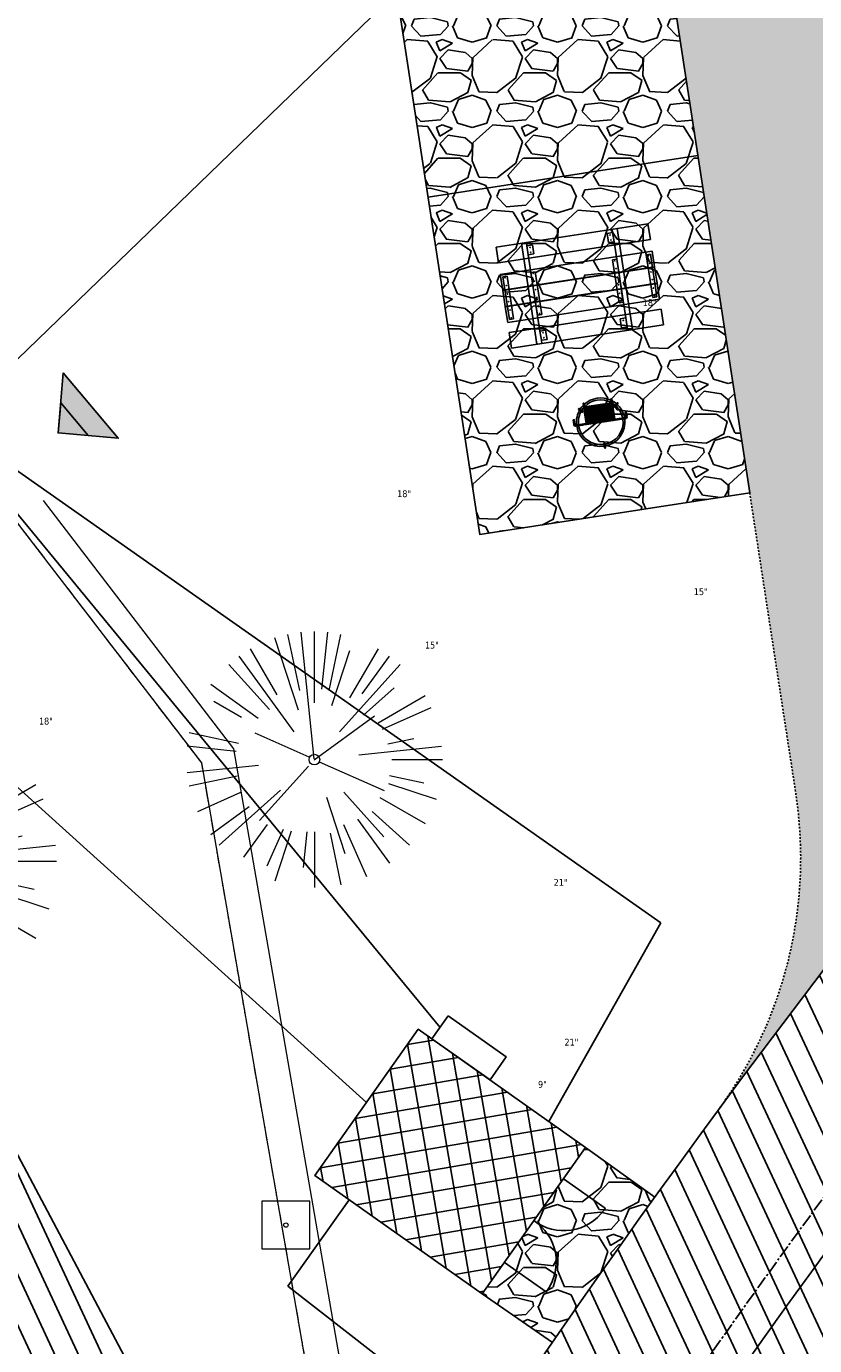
# Model space of a CAD drawing. Header units: feet. Extents: x 1133447 to 1140710, y 647622 to 649877.
# Tile 37 of 84: x 1134604 to 1134650, y 649078 to 649155. Entities that reach past the tile are written whole.
import ezdxf
from ezdxf.lldxf.tags import DXFTag

# ---------------------------------------------------------------- set-up
doc = ezdxf.new("R2010")
doc.units = ezdxf.units.FT
doc.header["$MEASUREMENT"] = 0
for name, pattern in [('CENTER2', [1.125, 0.75, -0.125, 0.125, -0.125]), ('PHANTOM2', [1.25, 0.625, -0.125, 0.125, -0.125, 0.125, -0.125]), ('RAD', [0.13, 0.08, -0.05])]:
    doc.linetypes.add(name, pattern=pattern)
for name, color, linetype, lineweight in [('-ANGLE-IRON', 8, 'Continuous', 25), ('V-SITE-VEGE', 8, 'Continuous', 18), ('V-SITE-VEGE-TEXT', 8, 'Continuous', 18), ('V-UTIL-IRRI', 8, 'Continuous', 15), ('V-UTIL-POWR-LINE-UNDR', 8, 'EXIST_PROP POWER UNDERGROUND LINE 1', 15), ('V-UTIL-WATR-LINE', 8, 'WATER', 15)]:
    doc.layers.add(name, color=color, linetype=linetype, lineweight=lineweight)
for name, color, linetype in [('-BOLTS-LAGS-SCREWS', 7, 'Continuous'), ('-CONCRETE', 9, 'Continuous'), ('-HARDWARE', 7, 'Continuous'), ('-TIMBER', 5, 'Continuous'), ('C-BLDG-DOOR', 5, 'Continuous'), ('C-BLDG-OTLN', 4, 'Continuous'), ('C-BLDG-PATT', 8, 'Continuous'), ('C-CAMPSITE-PADS', 6, 'Continuous'), ('C-PRKG-ASPH', 8, 'Continuous'), ('C-PRKG-GRVL', 8, 'Continuous'), ('C-ROAD-ASPHALT', 1, 'Continuous'), ('C-ROAD-CNTR', 1, 'CENTER2'), ('C-ROAD-GRVL', 1, 'RAD'), ('C-SWLK-CONC', 6, 'Continuous'), ('C-SWLK-GRVL-PATT', 8, 'Continuous'), ('C-UTIL-ELEC-MEP', 7, 'UGE (.5x)'), ('C-UTIL-WATER-MEP', 7, 'WATER (.5x)'), ('G-XREF', 7, 'Continuous'), ('V-TOPO-SPOT', 8, 'Continuous')]:
    doc.layers.add(name, color=color, linetype=linetype)
doc.styles.add('SEI-Dim & Leader', font='tahoma.ttf')
doc.styles.get("Standard").update_dxf_attribs({"font": 'arial.ttf'})
tags = doc.linetypes.add('EXIST_PROP POWER UNDERGROUND LINE 1', pattern='A,1.5,-0.2,["P-UG",Standard,S=0.08,R=0,X=-0.1,Y=-0.04],-0.3', length=2).pattern_tags.tags
tags[6] = DXFTag(74, 10)
tags = doc.linetypes.add('UGE (.5x)', pattern='A,0.75,-0.2,["UGE",Standard,S=0.08,R=0,X=-0.1,Y=-0.04],-0.2', length=1.15).pattern_tags.tags
tags[6] = DXFTag(74, 10)
tags = doc.linetypes.add('WATER', pattern='A,1.5,-0.2,["W",Standard,S=0.08,R=0,X=-0.1,Y=-0.04],-0.05', length=1.75).pattern_tags.tags
tags[6] = DXFTag(74, 10)
tags = doc.linetypes.add('WATER (.5x)', pattern='A,0.75,-0.2,["W",Standard,S=0.08,R=0,X=-0.1,Y=-0.04],-0.05', length=1).pattern_tags.tags
tags[6] = DXFTag(74, 10)
pattern_1 = [(228.012787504, (3.6, 5), (-40, -45), [0.67268, -66.595440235]), (184.969740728, (3.15, 4.5), (60, 5), [1.15434, -114.279623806]), (132.510447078, (2, 4.4), (50, -55), [0.81394, -80.58016298]), (267.273689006, (0.05, 3.15), (5, 100), [1.05119, -104.067790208]), (292.833654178, (0, 2.1), (-25, 60), [1.030775, -102.04686564]), (357.273689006, (0.4, 1.15), (-100, 5), [1.05119, -104.067790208]), (37.694240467, (1.45, 1.1), (-65, -50), [1.390145, -137.624242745]), (72.255328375, (2.55, 1.95), (35, 110), [1.31244, -129.931607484]), (121.429565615, (2.95, 3.2), (-40, 65), [1.05475, -104.420365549]), (175.23635831, (2.4, 4.1), (55, -5), [1.20416, -59.003812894]), (222.397437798, (1.2, 4.2), (-60, -55), [1.55724, -154.166875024]), (138.814074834, (5, 3.1), (-35, 30), [0.531505, -52.619224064]), (171.46923439, (4.6, 3.45), (65, -10), [1.011185, -100.10755708]), (225, (3.6, 3.6), (-6e-16, -5), [0.707105, -6.363962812]), (203.198590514, (3.25, 4.2), (25, 10), [0.38079, -37.69807553]), (291.80140949, (2.9, 4.05), (-5, 15), [0.538515, -26.387309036]), (30.96375653, (3.1, 3.55), (15, 10), [0.874645, -28.280114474]), (161.56505118, (3.85, 4), (10, -5), [0.632455, -15.1789333]), (16.389540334, (0, 4.05), (50, 15), [0.886, -87.714225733]), (70.346175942, (0.85, 4.3), (-20.00000000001, -55.00000000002), [0.743305, -73.587038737]), (293.198590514, (3.85, 5), (-10, 25), [0.761575, -37.31729053]), (343.610459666, (4.15, 4.3), (-50, 15), [0.886, -87.714225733]), (339.44395478, (0, 0.95), (-25, 10), [0.8544, -41.865618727]), (294.77514057, (0.8, 0.65), (-25, 55), [0.71589, -70.873215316]), (66.801409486, (3.9, 0), (10, 25), [0.761575, -37.31729053]), (17.354024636, (4.2, 0.7), (-65, -20), [0.838155, -82.977118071]), (69.44395478, (1.45, 0), (-10, -25), [0.4272, -42.292818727]), (101.30993247, (3.6, 0), (-5, 20), [0.25495, -25.240147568]), (165.96375653, (3.55, 0.25), (15, -5), [1.030775, -19.584753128]), (186.009005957, (2.55, 0.5), (50, 5), [0.95525, -94.569615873]), (303.69006753, (3.1, 3.1), (-5, 10), [0.72111, -17.306646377]), (353.157226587, (3.5, 2.5), (85, -10), [1.25897, -124.63781312]), (60.9453959, (4.75, 2.35), (-20, -35), [0.51478, -50.963370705]), (90, (5, 2.8), (-5, 5), [0.3, -4.7]), (120.256437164, (2.45, 0.65), (20, -35), [0.69462, -68.767599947]), (48.012787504, (2.1, 1.25), (40, 45), [1.34536, -65.922760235]), (0, (3, 2.25), (5, 5), [1.3, -3.7]), (325.30484647, (4.3, 2.25), (50, -35), [0.79057, -78.266371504]), (254.0546041, (4.95, 1.8), (-5, -20), [0.72801, -35.672539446]), (207.645975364, (4.75, 1.1), (-95, -50), [1.185325, -117.347370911]), (175.42607874, (3.7, 0.55), (-65, 5), [1.253995, -124.14536704])]

# ---------------------------------------------------------------- blocks, each defined once
blk = doc.blocks.new('Finished Floor Elevation')
h = blk.add_hatch(color=256)
h.dxf.hatch_style = 1
h.paths.add_polyline_path([(-0.05, -0.05), (-0.05, 0.05), (0, 0)])
blk.add_lwpolyline([(-0.05, -0.05), (-0.05, 0.05), (0, 0)], close=True)
blk = doc.blocks.new('V-UTIL-IRRI-Sprinkler Control Box')
at = {"color": 0, "linetype": 'ByBlock', "lineweight": -2}
for p, q in [((-0.0352, 0.0352), (-0.0352, -0.0352)), ((0.0352, 0.0352), (-0.0352, 0.0352)), ((0.0352, -0.0352), (0.0352, 0.0352)), ((-0.0352, -0.0352), (0.0352, -0.0352))]:
    blk.add_line(p, q, dxfattribs=at)
blk.add_circle((0, 0), 0.00322, dxfattribs=at)
blk = doc.blocks.new('*U962', base_point=(1134619.116, 649084.775))
at = {"xscale": 39.82222222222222, "yscale": 39.82222222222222, "zscale": 39.82222222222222}
blk.add_blockref('V-UTIL-IRRI-Sprinkler Control Box', (1134619.116, 649084.775), dxfattribs=at)
blk = doc.blocks.new('V-SITE-VEGE-Coniferious Tree 2')
at = {"color": 0, "linetype": 'ByBlock'}
for p, q in [((-0.0626, 0.1926), (-0.1545, 0.4755)), ((-0.0575, 0.2704), (-0.104, 0.4891)), ((-0.0003, 0.0026), (-0.0523, 0.4973)), ((0, 0.2219), (0, 0.5)), ((0.0289, 0.2753), (0.0522, 0.4973)), ((0.0572, 0.2693), (0.1039, 0.4891)), ((-0.146, 0.2528), (-0.25, 0.433)), ((0.1391, 0.2411), (0.25, 0.433)), ((-0.0791, 0.1089), (-0.2939, 0.4045)), ((0.0685, 0.211), (0.1382, 0.4256)), ((0.1869, 0.2573), (0.2939, 0.4045)), ((-0.1757, 0.1951), (-0.3346, 0.3716)), ((0.0978, 0.1086), (0.3345, 0.3716)), ((-0.2201, 0.1599), (-0.4046, 0.2939)), ((0.192, 0.1729), (0.3116, 0.2806)), ((-0.2844, 0.1642), (-0.3931, 0.227)), ((0.2488, 0.1436), (0.433, 0.25)), ((0.2659, 0.1184), (0.4568, 0.2034)), ((-0.0009, -0.0007), (0.235, 0.1707)), ((-0.2961, 0.0629), (-0.4891, 0.1039)), ((-0.0199, 0.0089), (-0.2319, 0.1032)), ((-0.306, 0.0322), (-0.4973, 0.0523)), ((0.1731, 0.0182), (0.4972, 0.0523)), ((0.2873, 0.0611), (0.3885, 0.0826)), ((0.3025, 0), (0.5, 0)), ((-0.2183, -0.0229), (-0.4973, -0.0523)), ((-0.023, -0.0255), (-0.2138, -0.2374)), ((0.0185, -0.0083), (0.272, -0.1211)), ((-0.3022, -0.0642), (-0.4891, -0.1039)), ((0.2936, -0.0624), (0.4274, -0.0908)), ((-0.2881, -0.1283), (-0.4568, -0.2034)), ((-0.132, -0.1189), (-0.3716, -0.3346)), ((0.1144, -0.1271), (0.2718, -0.3019)), ((0.2891, -0.094), (0.4755, -0.1545)), ((0.0478, -0.1473), (0.1192, -0.3671)), ((0.2555, -0.1475), (0.433, -0.25)), ((-0.2545, -0.1849), (-0.4046, -0.2939)), ((0.2254, -0.2029), (0.3716, -0.3346)), ((-0.1843, -0.2536), (-0.2767, -0.3808)), ((0.1131, -0.2541), (0.2033, -0.4568)), ((0.1689, -0.2325), (0.2939, -0.4045)), ((-0.1214, -0.2725), (-0.1856, -0.4168)), ((-0.091, -0.2799), (-0.1545, -0.4755)), ((-0.0297, -0.2818), (-0.0443, -0.4216)), ((0, -0.2818), (0, -0.5)), ((0.061, -0.2873), (0.1039, -0.4891))]:
    blk.add_line(p, q, dxfattribs=at)
blk.add_circle((0, 0), 0.0208)
blk = doc.blocks.new('*U1015', base_point=(1134619.116, 649084.775))
at = {"xscale": 39.82222222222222, "yscale": 39.82222222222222, "zscale": 39.82222222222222}
blk.add_blockref('V-UTIL-IRRI-Sprinkler Control Box', (1134619.116, 649084.775), dxfattribs=at)
blk = doc.blocks.new('C_XBASE-PACTOLA_02403811')
at = {"layer": 'V-UTIL-POWR-LINE-UNDR', "flags": 128}
blk.add_lwpolyline([(1134480.128, 648231.491), (1134494.996, 648496.169), (1134496.355, 648566.444), (1134464.634, 648641.533), (1134459.677, 648691.598), (1134473.793, 648747.277), (1134487.669, 648772.876), (1134492.622, 648802.572), (1134496.091, 648841.019), (1134500.796, 648860.321), (1134494.587, 648928.38), (1134495.611, 649027.118), (1134495.955, 649106.737), (1134599.221, 649131.498), (1134637.553, 649168.542), (1134656.34, 649214.885), (1134694.635, 649279.085), (1134746.478, 649319.733), (1134803.106, 649342.846), (1134848.625, 649349.478), (1134877.799, 649337.897), (1134908.973, 649315.133), (1134965.724, 649315.532), (1135021.655, 649297.834), (1135074.571, 649267.299), (1135109.815, 649210.949), (1135119.856, 649164.359), (1135144.601, 649102.15)], dxfattribs=at)
at = {"layer": 'V-UTIL-WATR-LINE', "flags": 128}
blk.add_lwpolyline([(1134858.558, 648010.49), (1134826.551, 648169.775), (1134826.363, 648170.821), (1134717.164, 648725.137), (1134629.625, 649043.227), (1134625.054, 649060.913), (1134616.072, 649112.684), (1134604.908, 649127.23)], dxfattribs=at)
at = {"layer": 'V-UTIL-WATR-LINE', "ltscale": 0.75, "flags": 128}
blk.add_lwpolyline([(1134856.597, 648010.096), (1134824.586, 648169.401), (1134824.397, 648170.451), (1134715.216, 648724.678), (1134627.693, 649042.711), (1134623.097, 649060.491), (1134614.186, 649111.857), (1134603.321, 649126.013)], dxfattribs=at)
at = {"layer": 'V-UTIL-WATR-LINE', "linetype": 'PHANTOM2', "ltscale": 0.75, "flags": 128}
blk.add_lwpolyline([(1134856.597, 648010.096), (1134824.586, 648169.401), (1134824.397, 648170.451), (1134715.216, 648724.678), (1134627.693, 649042.711), (1134623.097, 649060.491), (1134614.186, 649111.857), (1134603.321, 649126.013)], dxfattribs=at)
at = {"layer": 'V-SITE-VEGE'}
for p, xscale, yscale, zscale in [((1134620.788, 649112.048), 14.99981880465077, 14.99981880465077, 14.99981880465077), ((1134596.673, 649106.092), 17.99978256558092, 17.99978256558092, 17.99978256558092)]:
    blk.add_blockref('V-SITE-VEGE-Coniferious Tree 2', p, dxfattribs=dict(at, xscale=xscale, yscale=yscale, zscale=zscale))
at = {"layer": 'V-TOPO-SPOT', "rotation": 220}
for xscale, yscale, zscale in [(50.00000018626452, 50.00000018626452, 50.00000018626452), (25.00000009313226, 25.00000009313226, 25.00000009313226)]:
    blk.add_blockref('Finished Floor Elevation', (1134605.768, 649131.186), dxfattribs=dict(at, xscale=xscale, yscale=yscale, zscale=zscale))
at = {"layer": 'V-UTIL-IRRI'}
for name in ['*U962', '*U1015']:
    blk.add_blockref(name, (1134619.116, 649084.775), dxfattribs=at)
at = {"layer": 'V-UTIL-IRRI', "xscale": 39.82222222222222, "yscale": 39.82222222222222, "zscale": 39.82222222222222}
blk.add_blockref('V-UTIL-IRRI-Sprinkler Control Box', (1134619.116, 649084.775), dxfattribs=at)
at = {"layer": 'V-SITE-VEGE-TEXT', "char_height": 0.4, "attachment_point": 7, "style": 'SEI-Dim & Leader'}
for s, insert in [('18"', (1134640.027, 649138.617)), ('18"', (1134625.638, 649127.418)), ('15"', (1134643.021, 649121.68)), ('15"', (1134627.267, 649118.548)), ('18"', (1134604.648, 649114.092)), ('21"', (1134634.81, 649104.652)), ('21"', (1134635.441, 649095.291)), ('9"', (1134633.893, 649092.812))]:
    blk.add_mtext(s, dxfattribs=dict(at, insert=insert))
blk = doc.blocks.new('10FT_Precast Table')
at = {"layer": '-ANGLE-IRON'}
for p, q in [((-28.53, 27.12), (-28.53, 33.63)), ((-28.53, 33.63), (-24.53, 33.63)), ((-24.53, 33.63), (-24.53, 27.12)), ((28.47, 27.12), (28.47, 33.63)), ((28.47, 33.63), (32.47, 33.63)), ((32.47, 33.63), (32.47, 27.12)), ((-24.53, 27.12), (-28.53, 27.12)), ((32.47, 27.12), (28.47, 27.12)), ((-49.5, 15.84), (-52.5, 15.84)), ((-52.5, 15.84), (-52.5, -14.66)), ((-49.5, -14.66), (-49.5, 15.84)), ((-25.53, 15.84), (-28.53, 15.84)), ((-28.53, 15.84), (-28.53, -14.66)), ((-25.53, -14.66), (-25.53, 15.84)), ((32.47, 15.84), (29.47, 15.84)), ((29.47, 15.84), (29.47, -14.66)), ((32.47, -14.66), (32.47, 15.84)), ((52.5, 15.84), (49.5, 15.84)), ((49.5, 15.84), (49.5, -14.66)), ((52.5, -14.66), (52.5, 15.84)), ((-52.5, -14.66), (-49.5, -14.66)), ((-28.53, -14.66), (-25.53, -14.66)), ((29.47, -14.66), (32.47, -14.66)), ((49.5, -14.66), (52.5, -14.66)), ((-28.53, -33.63), (-28.53, -27.12)), ((-28.53, -27.12), (-24.53, -27.12)), ((-24.53, -27.12), (-24.53, -33.63)), ((28.47, -33.63), (28.47, -27.12)), ((28.47, -27.12), (32.47, -27.12)), ((32.47, -27.12), (32.47, -33.63)), ((-24.53, -33.63), (-28.53, -33.63)), ((32.47, -33.63), (28.47, -33.63))]:
    blk.add_line(p, q, dxfattribs=at)
at = {"layer": '-BOLTS-LAGS-SCREWS'}
for centre in [(-26.53, 32.13), (-26.53, 28.62), (30.47, 32.13), (30.47, 28.62), (-51, 14.84), (-51, 9.34), (-27.03, 14.84), (-27.03, 9.34), (30.97, 14.84), (30.97, 9.34), (51, 14.84), (51, 9.34), (-51, 3.34), (-27.03, 3.34), (30.97, 3.34), (51, 3.34), (-51, -2.16), (-51, -8.16), (-27.03, -2.16), (-27.03, -8.16), (30.97, -2.16), (30.97, -8.16), (51, -2.16), (51, -8.16), (-51, -13.66), (-27.03, -13.66), (30.97, -13.66), (51, -13.66), (-26.53, -28.62), (-26.53, -32.13), (30.47, -28.62), (30.47, -32.13)]:
    blk.add_circle(centre, 0.156, dxfattribs=at)
at = {"layer": '-CONCRETE'}
for p, q in [((-32.03, -36), (-32.03, 36)), ((-28.53, 36), (-28.53, 33.63)), ((32.47, 36), (32.47, 33.63)), ((35.97, -36), (35.97, 36)), ((-28.53, -27.12), (-28.53, 27.12)), ((32.47, -27.12), (32.47, 27.12)), ((-28.53, -36), (-28.53, -33.63)), ((32.47, -33.63), (32.47, -36))]:
    blk.add_line(p, q, dxfattribs=at)
at = {"layer": '-TIMBER'}
for p, q in [((-54, 24.75), (-54, 36)), ((-54, 36), (54, 36)), ((54, 24.75), (54, 36)), ((-54, 24.75), (54, 24.75)), ((-54, 6.47), (-54, 17.72)), ((-54, 17.72), (54, 17.72)), ((54, 17.72), (54, 6.47)), ((-54, 6.47), (54, 6.47)), ((-54, -5.03), (-54, 6.22)), ((-54, 6.22), (54, 6.22)), ((54, 6.22), (54, -5.03)), ((54, -5.03), (-54, -5.03)), ((-54, -16.53), (-54, -5.28)), ((54, -5.28), (-54, -5.28)), ((54, -5.28), (54, -16.53)), ((54, -16.53), (-54, -16.53)), ((-54, -36), (-54, -24.75)), ((-54, -24.75), (54, -24.75)), ((54, -36), (54, -24.75)), ((-54, -36), (54, -36))]:
    blk.add_line(p, q, dxfattribs=at)
blk = doc.blocks.new('*X439')
at = {"color": 0}
for p, q in [((146.06, 353.6), (146.14, 353.68)), ((146.06, 352.89), (146.81, 353.64)), ((146.06, 352.54), (146.81, 353.29)), ((146.06, 351.83), (146.81, 352.58)), ((146.06, 351.48), (146.81, 352.23)), ((146.06, 350.77), (146.81, 351.52)), ((146.32, 350.68), (146.81, 351.17))]:
    blk.add_line(p, q, dxfattribs=at)
blk = doc.blocks.new('Pilot Rocks FS-30_18_PA')
at = {"layer": '-HARDWARE'}
for p, q in [((-8.82, 0.04), (-17.87, 0.04)), ((-17.87, 0.04), (-12.78, 0.04)), ((-10.2, 0.04), (10.2, 0.04)), ((8.82, 0.04), (17.87, 0.04)), ((12.78, 0.04), (17.87, 0.04)), ((-18.93, -4.56), (-18.93, -1.36)), ((-18.93, -1.36), (-18.87, -1.36)), ((-18.87, -1.36), (-18.87, -0.96)), ((-18.87, -1.36), (-18.87, -0.96)), ((-18.2, -1.36), (-18.2, -0.96)), ((-18.2, -0.96), (-18.2, -1.36)), ((-18.2, -1.36), (-18.13, -1.36)), ((-18.13, -1.36), (-18.13, -4.56)), ((-8.82, -0.62), (-17.87, -0.62)), ((-13.34, -0.62), (-17.87, -0.62)), ((-10.2, -0.62), (10.2, -0.62)), ((-10.2, -0.62), (-10.2, -11.31)), ((-9.53, -0.62), (-9.53, -11.31)), ((-8.82, -0.62), (-8.82, -11.65)), ((-8.28, -0.62), (-8.28, -11.65)), ((-7.5, -0.62), (-7.5, -11.65)), ((-6.97, -0.62), (-6.97, -11.65)), ((-6.19, -0.62), (-6.19, -11.65)), ((-5.65, -0.62), (-5.65, -11.65)), ((-4.87, -0.62), (-4.87, -11.65)), ((-4.34, -0.62), (-4.34, -11.65)), ((-3.56, -0.62), (-3.56, -11.65)), ((-3.02, -0.62), (-3.02, -11.65)), ((-2.24, -0.62), (-2.24, -11.65)), ((-1.71, -0.62), (-1.71, -11.65)), ((-0.92, -0.62), (-0.92, -11.65)), ((-0.39, -0.62), (-0.39, -11.65)), ((0.39, -0.62), (0.39, -11.65)), ((0.92, -0.62), (0.92, -11.65)), ((1.71, -0.62), (1.71, -11.65)), ((2.24, -0.62), (2.24, -11.65)), ((3.02, -0.62), (3.02, -11.65)), ((3.56, -0.62), (3.56, -11.65)), ((4.34, -0.62), (4.34, -11.65)), ((4.87, -0.62), (4.87, -11.65)), ((5.65, -0.62), (5.65, -11.65)), ((6.19, -0.62), (6.19, -11.65)), ((6.97, -0.62), (6.97, -11.65)), ((7.5, -0.62), (7.5, -11.65)), ((8.28, -0.62), (8.28, -11.65)), ((8.82, -0.62), (8.82, -11.65)), ((17.87, -0.62), (8.82, -0.62)), ((9.53, -0.62), (9.53, -11.31)), ((10.2, -0.62), (10.2, -11.31)), ((18.13, -4.56), (18.13, -1.36)), ((18.13, -1.36), (18.2, -1.36)), ((18.93, -4.56), (18.13, -4.56)), ((18.2, -1.36), (18.2, -0.96)), ((18.2, -1.36), (18.2, -0.96)), ((18.87, -1.36), (18.87, -0.96)), ((18.87, -0.96), (18.87, -1.36)), ((18.87, -1.36), (18.93, -1.36)), ((18.93, -1.36), (18.93, -4.56)), ((-10.2, -11.31), (-10.2, -14.85)), ((-10.2, -13.68), (-10.2, -14.85)), ((-9.53, -11.31), (-9.53, -14.85)), ((-9.53, -11.65), (9.53, -11.65)), ((-9.53, -12.31), (9.53, -12.31)), ((-9.53, -14.85), (-9.53, -14.48)), ((9.53, -11.31), (9.53, -14.85)), ((9.53, -14.48), (9.53, -14.85)), ((10.2, -11.31), (10.2, -14.85)), ((10.2, -14.85), (10.2, -13.68))]:
    blk.add_line(p, q, dxfattribs=at)
at = {"layer": '-HARDWARE', "flags": 128}
for points in [[(0.04, 18.19, 1), (-0.62, 18.19), (-0.62, 14.99, 1), (0.05, 14.99), (0.04, 18.19)], [(-11.78, -8.93, -1), (-11.29, -9.39), (-13.48, -11.73, -1), (-13.96, -11.27), (-11.78, -8.93)], [(11.78, -8.93, 1), (11.29, -9.39), (13.48, -11.73, 1), (13.96, -11.27), (11.78, -8.93)]]:
    blk.add_lwpolyline(points, format="xyb", dxfattribs=at)
at = {"layer": '-HARDWARE'}
for points in [[(-18.93, -4.56), (-18.93, -1.36), (-18.13, -1.36), (-18.13, -4.56)], [(-7.5, -11.65), (-8.28, -11.65), (-8.28, -0.62), (-7.5, -0.62)], [(-6.19, -11.65), (-6.97, -11.65), (-6.97, -0.62), (-6.19, -0.62)], [(-4.87, -11.65), (-5.65, -11.65), (-5.65, -0.62), (-4.87, -0.62)], [(-3.56, -11.65), (-4.34, -11.65), (-4.34, -0.62), (-3.56, -0.62)], [(-2.24, -11.65), (-3.02, -11.65), (-3.02, -0.62), (-2.24, -0.62)], [(-0.92, -11.65), (-1.71, -11.65), (-1.71, -0.62), (-0.92, -0.62)], [(-0.39, -11.65), (0.39, -11.65), (0.39, -0.62), (-0.39, -0.62)], [(0.92, -11.65), (1.71, -11.65), (1.71, -0.62), (0.92, -0.62)], [(2.24, -11.65), (3.02, -11.65), (3.02, -0.62), (2.24, -0.62)], [(3.56, -11.65), (4.34, -11.65), (4.34, -0.62), (3.56, -0.62)], [(4.87, -11.65), (5.65, -11.65), (5.65, -0.62), (4.87, -0.62)], [(6.19, -11.65), (6.97, -11.65), (6.97, -0.62), (6.19, -0.62)], [(7.5, -11.65), (8.28, -11.65), (8.28, -0.62), (7.5, -0.62)], [(18.93, -4.56), (18.93, -1.36), (18.13, -1.36), (18.13, -4.56)]]:
    blk.add_lwpolyline(points, close=True, dxfattribs=at)
for centre, radius, start, end in [((0, 0), 17.07, 0.14844, 179.85156), ((0, 0), 15.73, 0.16102, 179.83898), ((-17.87, -0.96), 1, 90, 180), ((-17.87, -0.96), 1, 90, 180), ((17.87, -0.96), 1, 0, 90), ((17.87, -0.96), 1, 0, 90), ((-17.87, -0.96), 0.333, 90, 180), ((-17.87, -0.96), 0.333, 90, 180), ((0, 0), 17.07, 182.09014, 220.74905), ((0, 0), 15.73, 182.26736, 220.22476), ((0, 0), 15.73, 319.77524, 357.73264), ((0, 0), 17.07, 319.25095, 357.90986), ((17.87, -0.96), 0.333, 0, 90), ((17.87, -0.96), 0.333, 0, 90), ((0, 0), 17.07, 220.74905, 233.29778), ((0, 0), 15.73, 220.22476, 229.58607), ((-9.87, -11.65), 0.333, 0, 180), ((-9.87, -14.85), 0.333, 180, 0), ((-9.87, -14.85), 0.333, 180, 0), ((0, 0), 15.73, 232.70405, 307.29595), ((0, 0), 17.07, 236.0414, 303.9586), ((9.87, -11.65), 0.333, 0, 180), ((9.87, -14.85), 0.333, 180, 0), ((9.87, -14.85), 0.333, 180, 0), ((0, 0), 15.73, 310.41393, 319.77524), ((0, 0), 17.07, 306.70222, 319.25095)]:
    blk.add_arc(centre, radius, start, end, dxfattribs=at)
at = {"layer": '-HARDWARE', "rotation": 180}
for p, xscale, yscale, zscale in [((137.67, 372.58), 1.066666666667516, 1.066666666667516, 1.066666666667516), ((-137.67, 372.58), -1.066666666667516, 1.066666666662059, 1.066666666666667)]:
    blk.add_blockref('*X439', p, dxfattribs=dict(at, xscale=xscale, yscale=yscale, zscale=zscale))
blk = doc.blocks.new('C_PBASE-PACTOLA_02403811')
at = {"layer": 'C-BLDG-PATT'}
h = blk.add_hatch(dxfattribs=at)
h.set_pattern_fill('ANSI37', color=256, scale=10, angle=54.77959)
h.set_pattern_definition([(99.77958877, (1009303.9309, -652282.7122), (-1.2318355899, -0.2123230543), []), (189.77958877, (1009303.9309, -652282.7122), (0.2123230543, -1.2318355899), [])])
h.paths.add_polyline_path([(1134630.623, 649080.749), (1134636.678, 649089.327), (1134626.875, 649096.248), (1134620.819, 649087.67)])
at = {"layer": 'C-BLDG-DOOR'}
for points in [[(1134633.65, 649085.038, 0.422931), (1134637.759, 649085.657), (1134637.831, 649085.758), (1134635.38, 649087.489)], [(1134633.65, 649085.038, -0.422931), (1134634.443, 649080.959), (1134634.371, 649080.858), (1134631.92, 649082.588)]]:
    blk.add_lwpolyline(points, format="xyb", dxfattribs=at)
at = {"layer": 'C-BLDG-OTLN', "flags": 128}
blk.add_lwpolyline([(1134630.623, 649080.749), (1134636.678, 649089.327), (1134626.875, 649096.248), (1134620.819, 649087.67)], close=True, dxfattribs=at)
at = {"layer": 'C-CAMPSITE-PADS'}
blk.add_lwpolyline([(1134640.53, 649165.229), (1134646.296, 649127.669), (1134630.482, 649125.241), (1134624.715, 649162.801)], close=True, dxfattribs=at)
at = {"layer": 'C-ROAD-ASPHALT'}
blk.add_lwpolyline([(1134780.655, 649233.578), (1134706.83, 649162.598, 0.057659), (1134625.197, 649063.66, -0.572256), (1134616.583, 649064.034), (1134601.857, 649091.786)], format="xyb", dxfattribs=at)
blk.add_lwpolyline([(1134609.503, 649004.172, -0.084817), (1134717.919, 649151.064), (1134791.744, 649222.044, -0.041643), (1134816.519, 649242.182), (1134837.543, 649256.543, -0.265468), (1134923.566, 649263.466), (1134945.863, 649253.006, -0.036701), (1135008.743, 649217.665), (1135070.902, 649176.459, -0.302523), (1135097.533, 649113.093), (1135091.831, 649083.396, -0.049273), (1135086.691, 649066.053), (1135029.435, 648925.412, -0.009219), (1135022.287, 648908.739), (1134970.106, 648792.978, 0.09467), (1134957.786, 648834.735), (1134921.927, 648904.347, 0.300313), (1134722.086, 649016.56), (1134632.501, 649010.112, 0.090714)], format="xyb", close=True, dxfattribs=at)
at = {"layer": 'C-ROAD-CNTR', "flags": 128}
blk.add_lwpolyline([(1134682.816, 648422.246), (1134669.22, 648425.846, -0.177469), (1134620.15, 648460.153), (1134616.503, 648465.379, -0.104209), (1134576.197, 648560.263), (1134558.554, 648650.051, -0.01381), (1134553.98, 648677.284), (1134544.902, 648742.27, -0.094333), (1134550.434, 648854.335), (1134558.998, 648889.721, -0.142864), (1134712.374, 649156.831), (1134786.199, 649227.811, -0.041643), (1134812.006, 649248.788), (1134833.031, 649263.149, -0.265468), (1134926.964, 649270.708), (1134949.26, 649260.248, -0.036701), (1135013.163, 649224.333), (1135075.322, 649183.127, -0.302523), (1135105.389, 649111.585), (1135099.688, 649081.888, -0.049273), (1135094.1, 649063.037), (1135036.845, 648922.396, -0.009219), (1135029.58, 648905.452), (1134962.364, 648756.335, -0.019155), (1134945.301, 648722.051), (1134909.792, 648657.066, -0.111237), (1134866.239, 648607.574), (1134762.181, 648532.091, 0.322945), (1134716.396, 648393.222), (1134719.721, 648382.706, -0.171424), (1134715.288, 648249.555), (1134707.164, 648228.784, -0.022723), (1134688.714, 648187.277, 0.05045), (1134653.344, 648094.128)], format="xyb", dxfattribs=at)
at = {"layer": 'C-ROAD-GRVL', "flags": 128}
blk.add_lwpolyline([(1134644.41, 649091.449, 0.199471), (1134648.997, 649110.076), (1134646.296, 649127.669)], format="xyb", dxfattribs=at)
at = {"layer": 'C-SWLK-CONC', "flags": 128}
for points in [[(1134636.678, 649089.327), (1134640.736, 649086.406)], [(1134630.623, 649080.749), (1134634.734, 649077.904)]]:
    blk.add_lwpolyline(points, dxfattribs=at)
at = {"layer": 'C-UTIL-ELEC-MEP'}
blk.add_line((1134599.221, 649131.498), (1134628.151, 649096.357), dxfattribs=at)
blk.add_lwpolyline([(1134628.627, 649097.031), (1134627.675, 649095.683), (1134631.08, 649093.279), (1134632.032, 649094.627)], close=True, dxfattribs=at)
at = {"layer": 'C-UTIL-WATER-MEP'}
for p, q in [((1134641.089, 649102.475), (1134634.528, 649090.845)), ((1134622.818, 649086.259), (1134619.239, 649081.196)), ((1134619.239, 649081.196), (1134635.562, 649068.473))]:
    blk.add_line(p, q, dxfattribs=at)
at = {"layer": 'C-UTIL-WATER-MEP', "flags": 128}
blk.add_lwpolyline([(1134713.292, 648416.244), (1134669.732, 648427.78, -0.177469), (1134621.79, 648461.298), (1134618.143, 648466.524, -0.104209), (1134578.16, 648560.648), (1134560.517, 648650.437, -0.01381), (1134555.961, 648677.561), (1134546.883, 648742.547, -0.094333), (1134552.378, 648853.865), (1134560.941, 648889.251, -0.142864), (1134713.76, 649155.39), (1134787.585, 649226.369, -0.041643), (1134813.135, 649247.136), (1134834.159, 649261.497, -0.265468), (1134926.115, 649268.898), (1134948.411, 649258.438, -0.036701), (1135012.058, 649222.666), (1135074.217, 649181.46, -0.302523), (1135103.425, 649111.962), (1135097.723, 649082.265, -0.049273), (1135092.248, 649063.791), (1135034.992, 648923.15, -0.009219), (1135027.757, 648906.274), (1134960.541, 648757.157, -0.019155), (1134943.546, 648723.01), (1134908.037, 648658.025, -0.111237), (1134865.064, 648609.193), (1134761.007, 648533.71, 0.157468), (1134714.966, 648470.676, 0.157468)], format="xyb", dxfattribs=at)
for points in [[(1134641.089, 649102.475), (1134508.439, 649195.655)], [(1134623.847, 649091.959), (1134574.039, 649136.938)]]:
    blk.add_lwpolyline(points, dxfattribs=at)
at = {"layer": 'Defpoints', "flags": 128}
blk.add_lwpolyline([(1134643.261, 649147.437), (1134627.447, 649145.01)], dxfattribs=at)
at = {"layer": '-HARDWARE', "xscale": 0.08333333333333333, "yscale": 0.08333333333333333, "zscale": 0.08333333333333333, "rotation": 188.727747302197}
blk.add_blockref('Pilot Rocks FS-30_18_PA', (1134637.566, 649131.815), dxfattribs=at)
at = {"xscale": 0.08333333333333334, "yscale": 0.08333333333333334, "zscale": 0.08333333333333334, "rotation": 188.7277472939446}
blk.add_blockref('10FT_Precast Table', (1134636.34, 649139.799), dxfattribs=at)
blk = doc.blocks.new('C_PHTCH-PACTOLA_02403811')
at = {"layer": 'C-PRKG-ASPH'}
h = blk.add_hatch(dxfattribs=at)
h.set_pattern_fill('ANSI31', color=256, scale=10, angle=70)
edge = h.paths.add_edge_path(flags=16)
edge.add_arc((1135093.567, 648760.357), 542, 143.57036, 153.26644, ccw=False)
edge.add_arc((1135093.567, 648760.357), 542, 133.87428, 143.57036, ccw=False)
edge.add_line((1134717.919, 649151.064), (1134791.744, 649222.044))
edge.add_arc((1134924.815, 649083.638), 192, 124.33581, 133.87428, ccw=False)
edge.add_line((1134816.519, 649242.182), (1134837.543, 649256.543))
edge.add_arc((1134886.615, 649184.703), 87, 64.8666, 124.33581, ccw=False)
edge.add_line((1134923.566, 649263.466), (1134945.863, 649253.006))
edge.add_arc((1134736.897, 648807.587), 492, 56.45912, 64.8666, ccw=False)
edge.add_line((1135008.743, 649217.665), (1135070.902, 649176.459))
edge.add_arc((1135036.645, 649124.783), 62, -10.86803, 56.45912, ccw=False)
edge.add_line((1135097.533, 649113.093), (1135091.831, 649083.396))
edge.add_arc((1135001.481, 649100.742), 92, 337.84863, 349.13197, ccw=False)
edge.add_line((1135086.691, 649066.053), (1135029.435, 648925.412))
edge.add_arc((1134573.749, 649110.923), 492, 335.73595, 337.84863, ccw=False)
edge.add_line((1135022.287, 648908.739), (1134970.106, 648792.978))
edge.add_line((1134970.106, 648792.978), (1134955.071, 648759.623))
edge.add_arc((1134506.533, 648961.806), 492, 331.34656, 335.73595, ccw=False)
edge.add_line((1134938.281, 648725.887), (1134902.771, 648660.902))
edge.add_arc((1134778.161, 648728.993), 142, 305.95733, 331.34656, ccw=False)
edge.add_line((1134861.541, 648614.05), (1134757.484, 648538.566))
edge.add_arc((1134835.579, 648430.909), 133, 125.95733, 166.41717)
edge.add_arc((1134672.278, 648470.364), 35, 244.10856, 346.41717, ccw=False)
edge.add_arc((1134691.462, 648509.913), 78.956, 214.90552, 244.11685, ccw=False)
edge.add_line((1134626.71, 648464.732), (1134623.063, 648469.958))
edge.add_arc((1134821.506, 648608.465), 242, 191.11676, 214.9138, ccw=False)
edge.add_line((1134584.047, 648561.805), (1134566.404, 648651.593))
edge.add_arc((1135049.172, 648746.455), 492, 187.95193, 191.11676, ccw=False)
edge.add_line((1134561.903, 648678.391), (1134552.825, 648743.377))
edge.add_arc((1134842.018, 648783.773), 292, 166.39612, 187.95193, ccw=False)
edge.add_line((1134558.21, 648852.454), (1134566.773, 648887.84))
edge.add_arc((1135093.567, 648760.357), 542, 158.04784, 166.39612, ccw=False)
edge.add_arc((1135093.567, 648760.357), 542, 153.26644, 158.04784, ccw=False)
edge = h.paths.add_edge_path()
edge.add_line((1134664.934, 648091.019), (1134641.754, 648097.237))
edge.add_arc((1135131.442, 647965.879), 507, 154.11549, 164.98406, ccw=False)
edge.add_arc((1135131.442, 647965.879), 507, 153.4315, 154.11549, ccw=False)
edge.add_arc((1134241.514, 648410.91), 488, 333.4315, 338.63837)
edge.add_line((1134695.988, 648233.155), (1134704.112, 648253.926))
edge.add_arc((1134529.028, 648322.406), 188, 338.63837, 377.19547)
edge.add_arc((1134651.306, 648360.247), 60, 17.19547, 74.97266)
edge.add_line((1134666.863, 648418.195), (1134661.501, 648419.806))
edge.add_arc((1134691.489, 648509.945), 94.997, 223.94188, 251.59807, ccw=False)
edge.add_arc((1134691.536, 648509.984), 95.058, 214.9166, 223.93932, ccw=False)
edge.add_line((1134613.59, 648455.575), (1134609.943, 648460.8))
edge.add_arc((1134821.506, 648608.465), 258, 191.11676, 214.9138, ccw=False)
edge.add_line((1134568.347, 648558.72), (1134550.704, 648648.508))
edge.add_arc((1135049.172, 648746.455), 508, 187.95193, 191.11676, ccw=False)
edge.add_line((1134546.057, 648676.178), (1134536.979, 648741.164))
edge.add_arc((1134842.018, 648783.773), 308, 166.39612, 187.95193, ccw=False)
edge.add_line((1134542.659, 648856.217), (1134551.222, 648891.603))
edge.add_arc((1135093.567, 648760.357), 558, 163.92132, 166.39612, ccw=False)
edge.add_arc((1134538.177, 648920.438), 20, 343.92132, 402.76994)
edge.add_line((1134552.859, 648934.019), (1134533.446, 648955.005))
edge.add_arc((1135093.567, 648760.357), 592.978, 146.018742, 160.837099, ccw=False)
edge.add_line((1134601.857, 649091.786), (1134616.583, 649064.034))
edge.add_arc((1134621, 649066.378), 5, 207.95158, 327.07409)
edge.add_arc((1135093.567, 648760.357), 558, 133.87428, 147.07409, ccw=False)
edge.add_line((1134706.83, 649162.598), (1134780.655, 649233.578))
edge.add_arc((1134924.815, 649083.638), 208, 124.33581, 133.87428, ccw=False)
edge.add_line((1134807.494, 649255.394), (1134828.519, 649269.755))
edge.add_arc((1134886.615, 649184.703), 103, 64.8666, 124.33581, ccw=False)
edge.add_line((1134930.362, 649277.951), (1134952.658, 649267.491))
edge.add_arc((1134736.897, 648807.587), 508, 56.45912, 64.8666, ccw=False)
edge.add_line((1135017.583, 649231.001), (1135079.742, 649189.795))
edge.add_arc((1135036.645, 649124.783), 78, -10.86803, 56.45912, ccw=False)
edge.add_line((1135113.246, 649110.076), (1135107.544, 649080.379))
edge.add_arc((1135001.481, 649100.742), 108, 337.84863, 349.13197, ccw=False)
edge.add_line((1135101.51, 649060.02), (1135044.254, 648919.379))
edge.add_arc((1134573.749, 649110.923), 508, 335.73595, 337.84863, ccw=False)
edge.add_line((1135036.873, 648902.164), (1134969.657, 648753.048))
edge.add_arc((1134506.533, 648961.806), 508, 331.34656, 335.73595, ccw=False)
edge.add_line((1134952.322, 648718.215), (1134916.812, 648653.23))
edge.add_arc((1134778.161, 648728.993), 158, 305.95733, 331.34656, ccw=False)
edge.add_line((1134870.936, 648601.099), (1134766.879, 648525.615))
edge.add_arc((1134835.579, 648430.909), 117, 125.95733, 162.26486)
edge.add_arc((1134752.714, 648457.411), 30, 162.26486, 196.80241)
edge.add_arc((1134835.579, 648430.909), 113, 170.92173, 197.54767)
edge.add_line((1134727.837, 648396.84), (1134731.163, 648386.324))
edge.add_arc((1134529.028, 648322.406), 212, 11.34008, 17.54767, ccw=False)
edge.add_arc((1134529.056, 648322.404), 211.973, -20.64909, 11.34215, ccw=False)
edge.add_arc((1134759.869, 648235.315), 34.724, 159.18719, 239.41356)
edge.add_line((1134742.2, 648205.423), (1134709.513, 648185.696))
edge.add_line((1134709.513, 648185.696), (1134698.996, 648181.007))
edge.add_arc((1135131.442, 647965.879), 483, 153.55118, 164.98406)
at = {"layer": 'C-PRKG-GRVL'}
h = blk.add_hatch(dxfattribs=at)
h.set_pattern_fill('AR-SAND', color=256)
h.set_pattern_definition([(37.5, (0, 0), (-0.0629933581, 1.926823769), [0, -1.52, 0, -1.7, 0, -1.625]), (7.5, (0, 0), (1.7697767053, 2.822146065), [0, -0.82, 0, -1.37, 0, -0.525]), (327.5, (-1.23, 0), (3.1141418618, 0.0056590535), [0, -0.5, 0, -1.8, 0, -2.35]), (317.5, (-1.23, 0), (3.0061266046, 0.877675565), [0, -0.25, 0, -1.18, 0, -1.35])])
edge = h.paths.add_edge_path()
edge.add_line((1134648.997, 649110.076), (1134640.53, 649165.229))
edge.add_line((1134640.53, 649165.229), (1134656.345, 649167.657))
edge.add_line((1134656.345, 649167.657), (1134662.832, 649125.402))
edge.add_arc((1134666.785, 649126.009), 4, 188.72775, 319.41119)
edge.add_arc((1135093.567, 648760.357), 558, 139.41119, 143.60458)
edge.add_arc((1134624.287, 649106.283), 25, 323.60458, 368.72775)
at = {"layer": 'C-SWLK-GRVL-PATT'}
h = blk.add_hatch(dxfattribs=at)
h.set_pattern_fill('GRAVEL', color=256, scale=5)
h.set_pattern_definition(pattern_1)
h.paths.add_polyline_path([(1134646.296, 649127.669), (1134640.53, 649165.229), (1134624.715, 649162.801), (1134630.482, 649125.241)])
h = blk.add_hatch(dxfattribs=at)
h.set_pattern_fill('GRAVEL', color=256, scale=5)
h.set_pattern_definition(pattern_1)
h.paths.add_polyline_path([(1134630.623, 649080.749), (1134636.678, 649089.327), (1134640.736, 649086.406), (1134634.734, 649077.904)])

msp = doc.modelspace()

# ---------------------------------------------------------------- block references
at = {"layer": 'G-XREF'}
msp.add_blockref('C_XBASE-PACTOLA_02403811', (0, 0), dxfattribs=at)

# ---------------------------------------------------------------- next in the draw order: block references
for name in ['C_PBASE-PACTOLA_02403811', 'C_PHTCH-PACTOLA_02403811']:
    msp.add_blockref(name, (0, 0), dxfattribs=at)

doc.saveas('drawing.dxf')
